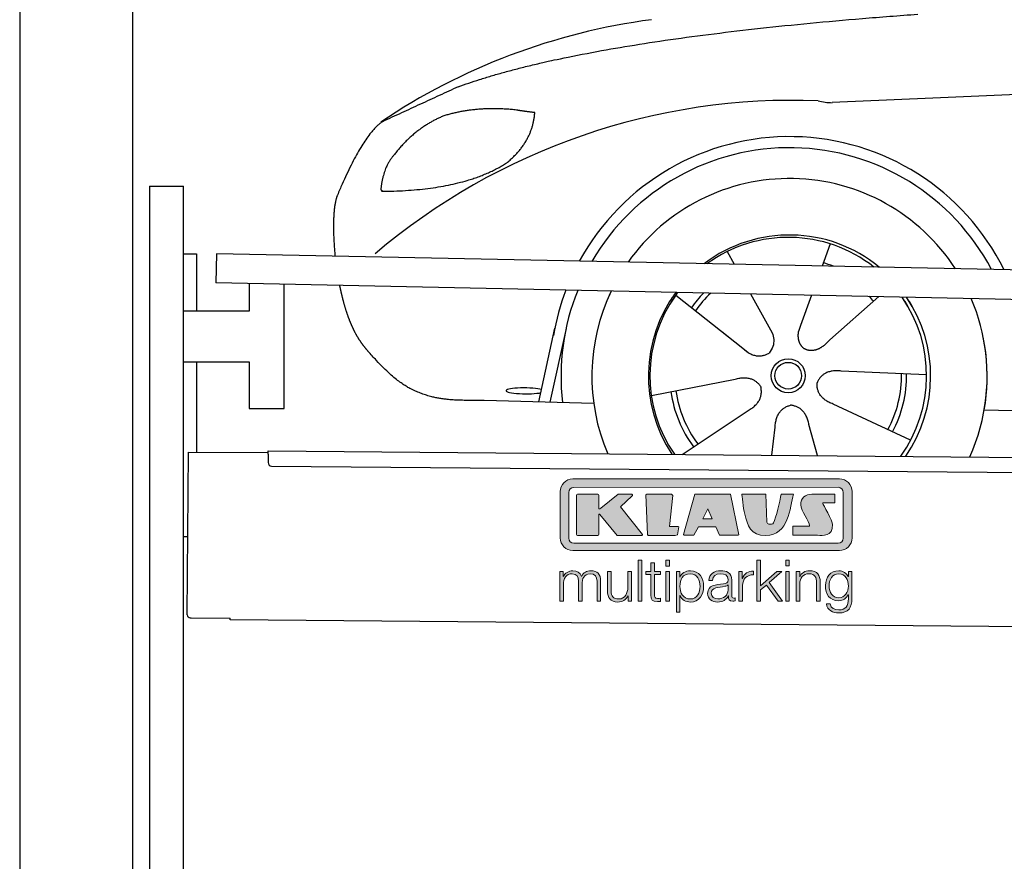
# Model space of a CAD drawing. Header units: millimetres. Extents: x -411 to 6777, y 0 to 6927.
# Tile 2 of 6: x 0 to 1744, y 4067 to 5557. Entities that reach past the tile are written whole.
import ezdxf

# ---------------------------------------------------------------- set-up
doc = ezdxf.new("R2010")
doc.units = ezdxf.units.MM
for name, color, linetype, lineweight in [('car', 10, 'Continuous', 25), ('Gebäude', 7, 'Continuous', 25), ('Logo', 7, 'Continuous', 25), ('Plattform', 7, 'Continuous', 25), ('Ständer hinten', 7, 'Continuous', 25)]:
    doc.layers.add(name, color=color, linetype=linetype, lineweight=lineweight)

# ---------------------------------------------------------------- blocks, each defined once
blk = doc.blocks.new('Car')
at = {"layer": 'car'}
for p, q in [((1387.8, 5172.9), (1373.9, 5133.4)), ((1205.6, 5157.5), (1218.3, 5135.1)), ((1115.3, 5079.5), (1234.9, 4986.6)), ((1247.9, 5082.9), (1286.5, 5014.6)), ((1355.6, 5081.6), (1336.7, 5027.7)), ((1474.8, 5080.2), (1388.7, 5002.7)), ((1336.7, 5027.7), (1333, 5017.3)), ((874.8, 4888.2), (902, 5019.1)), ((921.6, 5018.9), (894.3, 4887.9)), ((1197.4, 5015.7), (1244, 4979.5)), ((1560.8, 4942.7), (1409.5, 4947.7)), ((1073.7, 4901.5), (1222, 4931.8)), ((971.8, 4886.5), (777.5, 4889.9)), ((1533.6, 4826.5), (1395.8, 4889.2)), ((1129.1, 4797.7), (1245.3, 4876.5)), ((1663.4, 4881.6), (3712.4, 4847)), ((1287.8, 4797.8), (1293.4, 4847.4)), ((1369, 4797.8), (1353.3, 4852.4))]:
    blk.add_line(p, q, dxfattribs=at)
for radius in [30.1, 23.6]:
    blk.add_circle((1315.8, 4938.7), radius, dxfattribs=at)
for centre, radius, start, end in [((1224.9, 4455.6), 1122.3, 98.0395, 124.4377), ((1329.5, 4285.2), 1141.2, 88.2487, 130.916), ((1390.8, 5540.2), 117.4, 256.9855, 269.1884), ((1318, 4937.9), 424.2, 26.9197, 151.8432), ((1318, 4937.9), 404.6, 28.3768, 150.3862), ((1318, 4937.9), 350, 33.4585, 145.3045), ((1318, 4937.9), 250, 51.0494, 127.7135), ((1315.8, 4938.7), 245, 52.2371, 126.5259), ((1315.8, 4938.7), 209.6, 68.0621, 73.3995), ((1318, 4937.9), 424.2, 159.4632, 170.7471), ((1318, 4937.9), 404.6, 158.4572, 187.1619), ((1318, 4937.9), 350, 155.0104, 203.6179), ((1318, 4937.9), 350, 155.0104, 157.8717), ((1318, 4937.9), 250, 144.1237, 214.1037), ((1315.8, 4938.7), 245, 144.9266, 215.1376), ((1318, 4937.9), 250, 144.1237, 148.496), ((1315.8, 4938.7), 245, 143.5289, 148.0172), ((1315.8, 4938.7), 209.6, 136.2024, 145.3995), ((1315.8, 4938.7), 200.6, 133.7482, 145.5463), ((1315.8, 4938.7), 200.6, 41.6402, 44.9032), ((1315.8, 4938.7), 245, 30.7457, 35.1225), ((1315.8, 4938.7), 245, 324.9119, 35.1225), ((1318, 4937.9), 250, 30.267, 34.5277), ((1318, 4937.9), 250, 325.9458, 34.5277), ((1318, 4937.9), 350, 350.7505, 23.641), ((1318, 4937.9), 350, 336.4317, 11.924), ((1315.8, 4938.7), 200.6, 332.1152, 1.5463), ((1315.8, 4938.7), 209.6, 332.262, 1.3995), ((1315.8, 4938.7), 209.6, 188.262, 217.3995), ((1315.8, 4938.7), 200.6, 188.1152, 217.5463)]:
    blk.add_arc(centre, radius, start, end, dxfattribs=at)
blk.add_ellipse((850.1, 4907.6), major_axis=(33.6, 0), ratio=0.157274, start_param=0.513473, end_param=5.704241, dxfattribs=at)
for points, degree in [([(726.8, 5445), (962.6, 5533.8), (1539.1, 5581)], 2), ([(4697.8, 5537), (3821.2, 5557.3), (1389.1, 5422.9)], 2), ([(726.8, 5445), (593.1, 5381.9)], 1), ([(830.1, 5404.7), (762.4, 5411.8), (703.2, 5393.8)], 2), ([(703.2, 5393.8), (651.1, 5372.6), (613.5, 5322.3)], 2), ([(813.8, 5311.1), (859.4, 5348.5), (862.7, 5400.4)], 2), ([(862.7, 5400.4), (844.9, 5402.3), (830.1, 5404.7)], 2), ([(593.1, 5381.9), (558.7, 5358.8), (514.6, 5251.3)], 2), ([(613.5, 5322.3), (595.4, 5302.3), (591.1, 5261)], 2), ([(592.4, 5258.7), (737.1, 5260.6), (813.8, 5311.1)], 2), ([(514.6, 5251.3), (508.3, 5235.4), (506.5, 5206.9), (507.8, 5174.5), (511.5, 5142.7)], 4), ([(591.1, 5261), (594.4, 5260.8), (592.4, 5258.7)], 2), ([(1234.9, 4986.6), (1258.4, 4964.9), (1281.5, 4978.4)], 2), ([(1222, 4931.8), (1252.7, 4940.8), (1267.5, 4918.4)], 2), ([(1409.5, 4947.7), (1377.7, 4951.4), (1366.9, 4926.8)], 2), ([(1245.3, 4876.5), (1273.2, 4892.1), (1267.5, 4918.4)], 2), ([(1395.8, 4889.2), (1365.7, 4900), (1366.9, 4926.8)], 2), ([(1293.4, 4847.4), (1294.4, 4879.3), (1320.3, 4886.5)], 2), ([(1353.3, 4852.4), (1347, 4883.8), (1320.3, 4886.5)], 2)]:
    blk.add_open_spline(points, degree=degree, dxfattribs=at)
for points, degree, knots in [([(519.7, 5091.4), (520.6, 5087.2), (521.6, 5083), (522.5, 5078.8), (523.5, 5074.8), (527.2, 5060), (531.3, 5046.4), (535.8, 5033.9), (540.8, 5022.7)], 4, [0.4914944, 0.4914944, 0.4914944, 0.4914944, 0.4914944, 0.5422469, 0.5422469, 0.5422469, 0.5422469, 0.728655, 0.728655, 0.728655, 0.728655, 0.728655]), ([(540.4, 5023.4), (541.8, 5020.2), (543.3, 5017.1), (544.7, 5014.1), (546.2, 5011.3), (551.9, 5000.2), (558, 4990.9), (564.3, 4983), (570.9, 4975.6)], 4, [0.7288005, 0.7288005, 0.7288005, 0.7288005, 0.7288005, 0.7843928, 0.7843928, 0.7843928, 0.7843928, 1, 1, 1, 1, 1]), ([(1286.5, 5014.6), (1288.2, 5010.5), (1289.2, 5006.5), (1289.5, 5002.7), (1290.2, 4994.1), (1287.6, 4986), (1281.5, 4978.4)], 3, [0.2167758, 0.2167758, 0.2167758, 0.2167758, 0.4600873, 0.4600873, 0.4600873, 1, 1, 1, 1]), ([(1333, 5017.3), (1332.4, 5014.2), (1332.2, 5011.1), (1332.3, 5008.2), (1332.7, 5005.4), (1333.5, 4999.6), (1335.5, 4994.3), (1339.1, 4989.8), (1344, 4986.8)], 4, [0.3191838, 0.3191838, 0.3191838, 0.3191838, 0.3191838, 0.5438253, 0.5438253, 0.5438253, 0.5438253, 1, 1, 1, 1, 1]), ([(1388.7, 5002.7), (1388.7, 5002.7), (1388.7, 5002.7), (1388.7, 5002.7), (1388.7, 5002.7), (1379.7, 4992.8), (1369.1, 4982.8), (1354.9, 4980.3), (1344, 4986.8)], 4, [-0.000003, -0.000003, -0.000003, -0.000003, -0.000003, 0, 0, 0, 0, 1, 1, 1, 1, 1]), ([(777.5, 4889.9), (752.8, 4890.4), (697.2, 4886.3), (661, 4899.9), (617.2, 4924.6), (570.9, 4975.6)], 4, [0, 0, 0, 0, 0, 0.597866, 1, 1, 1, 1, 1])]:
    blk.add_open_spline(points, degree=degree, knots=knots, dxfattribs=at)
blk = doc.blocks.new('KLAUS')
at = {"layer": 'Logo'}
h = blk.add_hatch(color=8, dxfattribs=at)
h.dxf.hatch_style = 2
edge = h.paths.add_edge_path()
edge.add_spline(control_points=[(3.6, 29.09), (2.88, 29.09), (2.3, 28.51), (2.3, 27.8), (2.3, 27.8), (2.3, 16.11), (2.3, 16.11), (2.3, 15.39), (2.88, 14.81), (3.6, 14.81), (3.6, 14.81), (71.16, 14.81), (71.16, 14.81), (71.88, 14.81), (72.46, 15.39), (72.46, 16.11), (72.46, 16.11), (72.46, 27.8), (72.46, 27.8), (72.46, 28.51), (71.88, 29.09), (71.16, 29.09), (71.16, 29.09), (3.6, 29.09), (3.6, 29.09), (3.6, 29.09), (3.6, 29.09), (3.6, 29.09)], knot_values=[0, 0, 0, 0, 1, 1, 1, 2, 2, 2, 3, 3, 3, 4, 4, 4, 5, 5, 5, 6, 6, 6, 7, 7, 7, 8, 8, 8, 9, 9, 9, 9], degree=3, periodic=0)
edge = h.paths.add_edge_path()
edge.add_spline(control_points=[(3.35, 31.23), (3.35, 31.23), (71.47, 31.23), (71.47, 31.23), (73.26, 31.23), (74.71, 29.77), (74.71, 27.99), (74.71, 27.99), (74.71, 16.17), (74.71, 16.17), (74.71, 14.38), (73.26, 12.93), (71.47, 12.93), (71.47, 12.93), (3.35, 12.93), (3.35, 12.93), (1.56, 12.93), (0.11, 14.38), (0.11, 16.17), (0.11, 16.17), (0.11, 27.99), (0.11, 27.99), (0.11, 29.77), (1.56, 31.23), (3.35, 31.23), (3.35, 31.23), (3.35, 31.23), (3.35, 31.23)], knot_values=[0, 0, 0, 0, 1, 1, 1, 2, 2, 2, 3, 3, 3, 4, 4, 4, 5, 5, 5, 6, 6, 6, 7, 7, 7, 8, 8, 8, 9, 9, 9, 9], degree=3, periodic=0)
h = blk.add_hatch(color=8, dxfattribs=at)
h.dxf.hatch_style = 2
edge = h.paths.add_edge_path()
edge.add_spline(control_points=[(4.5, 27.33), (4.5, 27.33), (9.7, 27.33), (9.7, 27.33), (9.84, 27.33), (9.96, 27.22), (9.96, 27.08), (9.96, 27.08), (9.96, 23.69), (9.96, 23.69), (9.96, 23.69), (9.94, 23.64), (10.04, 23.59), (10.14, 23.53), (10.2, 23.57), (10.2, 23.57), (10.2, 23.57), (10.51, 23.75), (10.51, 23.75), (10.51, 23.75), (14.94, 27.33), (14.94, 27.33), (14.94, 27.33), (18.41, 27.33), (18.41, 27.33), (18.41, 27.33), (18.49, 27.33), (18.56, 27.2), (18.65, 27.04), (18.53, 26.91), (18.53, 26.91), (18.53, 26.91), (15.49, 24.11), (15.49, 24.11), (15.49, 24.11), (21.14, 17.06), (21.14, 17.06), (21.14, 17.06), (21.13, 16.91), (21.13, 16.91), (21.08, 16.84), (20.99, 16.82), (20.99, 16.82), (20.99, 16.82), (14.7, 16.82), (14.7, 16.82), (14.7, 16.82), (10.26, 22.17), (10.26, 22.17), (10.26, 22.17), (10.19, 22.24), (10.08, 22.21), (9.97, 22.18), (9.96, 22.11), (9.96, 22.11), (9.96, 22.11), (9.96, 17.08), (9.96, 17.08), (9.96, 16.94), (9.84, 16.82), (9.7, 16.82), (9.7, 16.82), (4.5, 16.82), (4.5, 16.82), (4.36, 16.82), (4.25, 16.94), (4.25, 17.08), (4.25, 17.08), (4.25, 27.08), (4.25, 27.08), (4.25, 27.22), (4.36, 27.33), (4.5, 27.33), (4.5, 27.33), (4.5, 27.33), (4.5, 27.33)], knot_values=[0, 0, 0, 0, 1, 1, 1, 2, 2, 2, 3, 3, 3, 4, 4, 4, 5, 5, 5, 6, 6, 6, 7, 7, 7, 8, 8, 8, 9, 9, 9, 10, 10, 10, 11, 11, 11, 12, 12, 12, 13, 13, 13, 14, 14, 14, 15, 15, 15, 16, 16, 16, 17, 17, 17, 18, 18, 18, 19, 19, 19, 20, 20, 20, 21, 21, 21, 22, 22, 22, 23, 23, 23, 24, 24, 24, 25, 25, 25, 25], degree=3, periodic=0)
h = blk.add_hatch(color=8, dxfattribs=at)
h.dxf.hatch_style = 2
h.paths.add_polyline_path([(22.42, 17.06), (21.97, 27.15), (22.24, 27.33), (28.55, 27.33), (28.86, 26.97), (28.01, 19.08), (30.26, 19.07), (30.44, 18.95), (30.08, 16.95), (29.49, 16.82), (22.6, 16.82)])
h = blk.add_hatch(color=8, dxfattribs=at)
h.paths.add_polyline_path([(36.52, 21.01), (38.93, 21.01), (37.87, 23.57)])
h.paths.add_polyline_path([(34.52, 27.33), (43.65, 27.33), (45.76, 16.94), (45.57, 16.82), (40.83, 16.82), (39.89, 18.95), (35.42, 18.95), (34.27, 16.82), (31.78, 16.82), (31.66, 17)])
h = blk.add_hatch(color=8, dxfattribs=at)
h.dxf.hatch_style = 2
edge = h.paths.add_edge_path()
edge.add_spline(control_points=[(52.69, 27.32), (52.69, 27.32), (52.88, 20.14), (52.88, 20.14), (53.01, 19.89), (53.2, 19.77), (53.43, 19.71), (53.91, 19.59), (54.43, 19.57), (54.64, 20.03), (55.23, 21.34), (56.27, 25.45), (56.6, 27.33), (56.6, 27.33), (59.77, 27.33), (59.77, 27.33), (58.77, 23.9), (58.56, 16.82), (52.63, 16.76), (48.72, 16.72), (48.01, 19.35), (47.27, 22.24), (46.89, 23.68), (46.54, 27.33), (46.54, 27.33), (46.54, 27.33), (52.69, 27.32), (52.69, 27.32), (52.69, 27.32), (52.69, 27.32), (52.69, 27.32)], knot_values=[0, 0, 0, 0, 1, 1, 1, 2, 2, 2, 3, 3, 3, 4, 4, 4, 5, 5, 5, 6, 6, 6, 7, 7, 7, 8, 8, 8, 9, 9, 9, 10, 10, 10, 10], degree=3, periodic=0)
h = blk.add_hatch(color=8, dxfattribs=at)
h.dxf.hatch_style = 2
edge = h.paths.add_edge_path()
edge.add_spline(control_points=[(64.46, 27.33), (64.46, 27.33), (70.31, 27.33), (70.31, 27.33), (70.31, 26.52), (70.31, 26.02), (70.31, 25.12), (70.31, 25.12), (67.3, 25.12), (67.3, 25.12), (67.24, 25.04), (67.25, 25.11), (67.25, 24.91), (67.25, 24.88), (69.73, 20.38), (69.73, 19.57), (69.73, 16.4), (67.22, 16.81), (65.9, 16.82), (65.9, 16.82), (59.59, 16.82), (59.59, 16.82), (59.59, 17.76), (59.59, 18.23), (59.59, 19.14), (59.59, 19.14), (63.75, 19.14), (63.75, 19.14), (63.82, 19.22), (63.81, 19.11), (63.81, 19.31), (63.81, 20.32), (61.58, 23.06), (61.58, 24.63), (61.58, 26.33), (62.83, 27.34), (64.46, 27.33), (64.46, 27.33), (64.46, 27.33), (64.46, 27.33)], knot_values=[0, 0, 0, 0, 1, 1, 1, 2, 2, 2, 3, 3, 3, 4, 4, 4, 5, 5, 5, 6, 6, 6, 7, 7, 7, 8, 8, 8, 9, 9, 9, 10, 10, 10, 11, 11, 11, 12, 12, 12, 13, 13, 13, 13], degree=3, periodic=0)
h = blk.add_hatch(color=30, dxfattribs=at)
h.dxf.hatch_style = 2
h.paths.add_polyline_path([(20.07, 0), (20.99, 0), (20.99, 10.45), (20.07, 10.45)])
h = blk.add_hatch(color=30, dxfattribs=at)
h.paths.add_polyline_path([(27.1, 0), (28.03, 0), (28.03, 7.55), (27.1, 7.55)])
h.paths.add_polyline_path([(27.1, 8.98), (28.03, 8.98), (28.03, 10.45), (27.1, 10.45)])
h = blk.add_hatch(color=30, dxfattribs=at)
h.dxf.hatch_style = 2
h.paths.add_polyline_path([(50.4, 0), (51.32, 0), (51.32, 2.87), (52.82, 4.11), (55.8, 0), (56.96, 0), (53.52, 4.76), (56.74, 7.55), (55.51, 7.55), (51.32, 3.89), (51.32, 10.45), (50.4, 10.45)])
h = blk.add_hatch(color=30, dxfattribs=at)
h.paths.add_polyline_path([(57.74, 0), (58.66, 0), (58.66, 7.55), (57.74, 7.55)])
h.paths.add_polyline_path([(57.74, 8.98), (58.66, 8.98), (58.66, 10.45), (57.74, 10.45)])
h = blk.add_hatch(color=30, dxfattribs=at)
h.dxf.hatch_style = 2
edge = h.paths.add_edge_path()
edge.add_spline(control_points=[(0, 0), (0, 0), (0.92, 0), (0.92, 0), (0.92, 0), (0.92, 4.22), (0.92, 4.22), (0.94, 5.8), (1.58, 7), (3.18, 7), (4.35, 7), (4.77, 6.15), (4.76, 5.12), (4.76, 5.12), (4.76, 0), (4.76, 0), (4.76, 0), (5.68, 0), (5.68, 0), (5.68, 0), (5.68, 4.27), (5.68, 4.27), (5.68, 5.68), (6.14, 7), (7.73, 7), (9.05, 7), (9.52, 6.32), (9.52, 5.08), (9.52, 5.08), (9.52, 0), (9.52, 0), (9.52, 0), (10.44, 0), (10.44, 0), (10.44, 0), (10.44, 5.12), (10.44, 5.12), (10.44, 6.91), (9.59, 7.77), (7.94, 7.77), (6.94, 7.77), (5.99, 7.29), (5.54, 6.3), (5.26, 7.29), (4.36, 7.77), (3.37, 7.77), (2.17, 7.77), (1.38, 7.19), (0.89, 6.28), (0.89, 6.28), (0.85, 6.28), (0.85, 6.28), (0.85, 6.28), (0.85, 7.55), (0.85, 7.55), (0.85, 7.55), (0, 7.55), (0, 7.55), (0, 7.55), (0, 0), (0, 0), (0, 0), (0, 0), (0, 0)], knot_values=[0, 0, 0, 0, 1, 1, 1, 2, 2, 2, 3, 3, 3, 4, 4, 4, 5, 5, 5, 6, 6, 6, 7, 7, 7, 8, 8, 8, 9, 9, 9, 10, 10, 10, 11, 11, 11, 12, 12, 12, 13, 13, 13, 14, 14, 14, 15, 15, 15, 16, 16, 16, 17, 17, 17, 18, 18, 18, 19, 19, 19, 20, 20, 20, 21, 21, 21, 21], degree=3, periodic=0)
h = blk.add_hatch(color=30, dxfattribs=at)
h.dxf.hatch_style = 2
edge = h.paths.add_edge_path()
edge.add_spline(control_points=[(18.31, 7.55), (18.31, 7.55), (17.39, 7.55), (17.39, 7.55), (17.39, 7.55), (17.39, 3.59), (17.39, 3.59), (17.39, 2.05), (16.7, 0.56), (15.12, 0.56), (13.66, 0.56), (13.15, 1.27), (13.1, 2.64), (13.1, 2.64), (13.1, 7.55), (13.1, 7.55), (13.1, 7.55), (12.18, 7.55), (12.18, 7.55), (12.18, 7.55), (12.18, 2.65), (12.18, 2.65), (12.18, 0.89), (12.93, -0.22), (14.83, -0.22), (15.96, -0.22), (16.95, 0.35), (17.44, 1.36), (17.44, 1.36), (17.47, 1.36), (17.47, 1.36), (17.47, 1.36), (17.47, 0), (17.47, 0), (17.47, 0), (18.31, 0), (18.31, 0), (18.31, 0), (18.31, 7.55), (18.31, 7.55), (18.31, 7.55), (18.31, 7.55), (18.31, 7.55)], knot_values=[0, 0, 0, 0, 1, 1, 1, 2, 2, 2, 3, 3, 3, 4, 4, 4, 5, 5, 5, 6, 6, 6, 7, 7, 7, 8, 8, 8, 9, 9, 9, 10, 10, 10, 11, 11, 11, 12, 12, 12, 13, 13, 13, 14, 14, 14, 14], degree=3, periodic=0)
h = blk.add_hatch(color=30, dxfattribs=at)
h.dxf.hatch_style = 2
edge = h.paths.add_edge_path()
edge.add_spline(control_points=[(24.22, 9.82), (24.22, 9.82), (23.3, 9.82), (23.3, 9.82), (23.3, 9.82), (23.3, 7.55), (23.3, 7.55), (23.3, 7.55), (21.98, 7.55), (21.98, 7.55), (21.98, 7.55), (21.98, 6.78), (21.98, 6.78), (21.98, 6.78), (23.3, 6.78), (23.3, 6.78), (23.3, 6.78), (23.3, 1.61), (23.3, 1.61), (23.28, 0.32), (23.71, -0.09), (24.94, -0.09), (25.22, -0.09), (25.48, -0.06), (25.76, -0.06), (25.76, -0.06), (25.76, 0.73), (25.76, 0.73), (25.5, 0.7), (25.23, 0.69), (24.97, 0.69), (24.31, 0.73), (24.22, 1.08), (24.22, 1.68), (24.22, 1.68), (24.22, 6.78), (24.22, 6.78), (24.22, 6.78), (25.76, 6.78), (25.76, 6.78), (25.76, 6.78), (25.76, 7.55), (25.76, 7.55), (25.76, 7.55), (24.22, 7.55), (24.22, 7.55), (24.22, 7.55), (24.22, 9.82), (24.22, 9.82), (24.22, 9.82), (24.22, 9.82), (24.22, 9.82)], knot_values=[0, 0, 0, 0, 1, 1, 1, 2, 2, 2, 3, 3, 3, 4, 4, 4, 5, 5, 5, 6, 6, 6, 7, 7, 7, 8, 8, 8, 9, 9, 9, 10, 10, 10, 11, 11, 11, 12, 12, 12, 13, 13, 13, 14, 14, 14, 15, 15, 15, 16, 16, 16, 17, 17, 17, 17], degree=3, periodic=0)
h = blk.add_hatch(color=30, dxfattribs=at)
edge = h.paths.add_edge_path()
edge.add_spline(control_points=[(35.84, 3.78), (35.84, 2.21), (35.12, 0.56), (33.37, 0.56), (31.4, 0.56), (30.72, 2.21), (30.72, 3.78), (30.72, 5.49), (31.33, 7), (33.37, 7), (35.12, 7), (35.84, 5.34), (35.84, 3.78), (35.84, 3.78), (35.84, 3.78), (35.84, 3.78)], knot_values=[0, 0, 0, 0, 1, 1, 1, 2, 2, 2, 3, 3, 3, 4, 4, 4, 5, 5, 5, 5], degree=3, periodic=0)
edge = h.paths.add_edge_path()
edge.add_spline(control_points=[(29.79, -2.8), (29.79, -2.8), (30.72, -2.8), (30.72, -2.8), (30.72, -2.8), (30.72, 1.43), (30.72, 1.43), (30.72, 1.43), (30.74, 1.43), (30.74, 1.43), (31.14, 0.35), (32.24, -0.22), (33.37, -0.22), (35.66, -0.22), (36.76, 1.64), (36.76, 3.78), (36.76, 5.91), (35.66, 7.77), (33.37, 7.77), (32.15, 7.77), (31.1, 7.14), (30.67, 6.12), (30.67, 6.12), (30.64, 6.12), (30.64, 6.12), (30.64, 6.12), (30.64, 7.55), (30.64, 7.55), (30.64, 7.55), (29.79, 7.55), (29.79, 7.55), (29.79, 7.55), (29.79, -2.8), (29.79, -2.8), (29.79, -2.8), (29.79, -2.8), (29.79, -2.8)], knot_values=[0, 0, 0, 0, 1, 1, 1, 2, 2, 2, 3, 3, 3, 4, 4, 4, 5, 5, 5, 6, 6, 6, 7, 7, 7, 8, 8, 8, 9, 9, 9, 10, 10, 10, 11, 11, 11, 12, 12, 12, 12], degree=3, periodic=0)
h = blk.add_hatch(color=30, dxfattribs=at)
edge = h.paths.add_edge_path()
edge.add_spline(control_points=[(43.03, 2.93), (43.04, 1.45), (41.8, 0.56), (40.39, 0.56), (39.53, 0.56), (38.71, 1.13), (38.71, 2.05), (38.71, 3.53), (40.66, 3.51), (42.22, 3.79), (42.47, 3.84), (42.88, 3.91), (43, 4.13), (43, 4.13), (43.03, 4.13), (43.03, 4.13), (43.03, 4.13), (43.03, 2.93), (43.03, 2.93), (43.03, 2.93), (43.03, 2.93), (43.03, 2.93)], knot_values=[0, 0, 0, 0, 1, 1, 1, 2, 2, 2, 3, 3, 3, 4, 4, 4, 5, 5, 5, 6, 6, 6, 7, 7, 7, 7], degree=3, periodic=0)
edge = h.paths.add_edge_path()
edge.add_spline(control_points=[(39.03, 5.24), (39.06, 6.47), (39.91, 7), (41.05, 7), (42.14, 7), (43.03, 6.69), (43.03, 5.45), (43.03, 4.61), (42.6, 4.51), (41.84, 4.42), (39.85, 4.19), (37.79, 4.11), (37.79, 1.99), (37.79, 0.47), (38.93, -0.22), (40.32, -0.22), (41.77, -0.22), (42.43, 0.34), (43.07, 1.32), (43.07, 1.32), (43.1, 1.32), (43.1, 1.32), (43.1, 0.53), (43.25, 0), (44.19, 0), (44.43, 0), (44.58, 0.01), (44.79, 0.06), (44.79, 0.06), (44.79, 0.83), (44.79, 0.83), (44.71, 0.81), (44.6, 0.78), (44.49, 0.78), (44.13, 0.78), (43.95, 0.98), (43.95, 1.33), (43.95, 1.33), (43.95, 5.34), (43.95, 5.34), (43.95, 7.36), (42.5, 7.77), (41.17, 7.77), (39.44, 7.77), (38.2, 7.01), (38.11, 5.24), (38.11, 5.24), (39.03, 5.24), (39.03, 5.24), (39.03, 5.24), (39.03, 5.24), (39.03, 5.24)], knot_values=[0, 0, 0, 0, 1, 1, 1, 2, 2, 2, 3, 3, 3, 4, 4, 4, 5, 5, 5, 6, 6, 6, 7, 7, 7, 8, 8, 8, 9, 9, 9, 10, 10, 10, 11, 11, 11, 12, 12, 12, 13, 13, 13, 14, 14, 14, 15, 15, 15, 16, 16, 16, 17, 17, 17, 17], degree=3, periodic=0)
h = blk.add_hatch(color=30, dxfattribs=at)
h.dxf.hatch_style = 2
edge = h.paths.add_edge_path()
edge.add_spline(control_points=[(45.79, 0), (45.79, 0), (46.71, 0), (46.71, 0), (46.71, 0), (46.71, 4.03), (46.71, 4.03), (46.71, 5.59), (47.85, 6.82), (49.52, 6.73), (49.52, 6.73), (49.52, 7.66), (49.52, 7.66), (48.16, 7.72), (47.14, 7), (46.67, 5.78), (46.67, 5.78), (46.64, 5.78), (46.64, 5.78), (46.64, 5.78), (46.64, 7.55), (46.64, 7.55), (46.64, 7.55), (45.79, 7.55), (45.79, 7.55), (45.79, 7.55), (45.79, 0), (45.79, 0), (45.79, 0), (45.79, 0), (45.79, 0)], knot_values=[0, 0, 0, 0, 1, 1, 1, 2, 2, 2, 3, 3, 3, 4, 4, 4, 5, 5, 5, 6, 6, 6, 7, 7, 7, 8, 8, 8, 9, 9, 9, 10, 10, 10, 10], degree=3, periodic=0)
h = blk.add_hatch(color=30, dxfattribs=at)
h.dxf.hatch_style = 2
edge = h.paths.add_edge_path()
edge.add_spline(control_points=[(60.41, 0), (60.41, 0), (61.33, 0), (61.33, 0), (61.33, 0), (61.33, 4.41), (61.33, 4.41), (61.36, 5.89), (62.24, 7), (63.7, 7), (65.2, 7), (65.62, 6.02), (65.62, 4.71), (65.62, 4.71), (65.62, 0), (65.62, 0), (65.62, 0), (66.54, 0), (66.54, 0), (66.54, 0), (66.54, 4.86), (66.54, 4.86), (66.54, 6.66), (65.9, 7.77), (63.78, 7.77), (62.71, 7.77), (61.7, 7.16), (61.36, 6.25), (61.36, 6.25), (61.33, 6.25), (61.33, 6.25), (61.33, 6.25), (61.33, 7.55), (61.33, 7.55), (61.33, 7.55), (60.41, 7.55), (60.41, 7.55), (60.41, 7.55), (60.41, 0), (60.41, 0), (60.41, 0), (60.41, 0), (60.41, 0)], knot_values=[0, 0, 0, 0, 1, 1, 1, 2, 2, 2, 3, 3, 3, 4, 4, 4, 5, 5, 5, 6, 6, 6, 7, 7, 7, 8, 8, 8, 9, 9, 9, 10, 10, 10, 11, 11, 11, 12, 12, 12, 13, 13, 13, 14, 14, 14, 14], degree=3, periodic=0)
h = blk.add_hatch(color=30, dxfattribs=at)
edge = h.paths.add_edge_path()
edge.add_spline(control_points=[(71.32, 0.86), (69.62, 0.86), (68.83, 2.34), (68.83, 3.86), (68.83, 5.43), (69.56, 7), (71.32, 7), (73.06, 7), (73.75, 5.34), (73.75, 3.86), (73.75, 2.33), (72.91, 0.86), (71.32, 0.86), (71.32, 0.86), (71.32, 0.86), (71.32, 0.86)], knot_values=[0, 0, 0, 0, 1, 1, 1, 2, 2, 2, 3, 3, 3, 4, 4, 4, 5, 5, 5, 5], degree=3, periodic=0)
edge = h.paths.add_edge_path()
edge.add_spline(control_points=[(74.67, 7.55), (74.67, 7.55), (73.75, 7.55), (73.75, 7.55), (73.75, 7.55), (73.75, 6.25), (73.75, 6.25), (73.75, 6.25), (73.72, 6.25), (73.72, 6.25), (73.35, 7.09), (72.41, 7.77), (71.32, 7.77), (69.13, 7.77), (67.9, 6.05), (67.9, 3.97), (67.9, 1.82), (68.9, 0.09), (71.32, 0.09), (72.4, 0.09), (73.29, 0.72), (73.72, 1.64), (73.72, 1.64), (73.75, 1.64), (73.75, 1.64), (73.75, 1.64), (73.75, 0.61), (73.75, 0.61), (73.75, -1.23), (73.01, -2.24), (71.32, -2.24), (70.29, -2.24), (69.31, -1.85), (69.1, -0.73), (69.1, -0.73), (68.18, -0.73), (68.18, -0.73), (68.31, -2.34), (69.81, -3.02), (71.32, -3.02), (73.79, -3.02), (74.65, -1.64), (74.67, 0.61), (74.67, 0.61), (74.67, 7.55), (74.67, 7.55), (74.67, 7.55), (74.67, 7.55), (74.67, 7.55)], knot_values=[0, 0, 0, 0, 1, 1, 1, 2, 2, 2, 3, 3, 3, 4, 4, 4, 5, 5, 5, 6, 6, 6, 7, 7, 7, 8, 8, 8, 9, 9, 9, 10, 10, 10, 11, 11, 11, 12, 12, 12, 13, 13, 13, 14, 14, 14, 15, 15, 15, 16, 16, 16, 16], degree=3, periodic=0)
at = {"layer": 'Logo', "lineweight": 0}
for points in [[(22.42, 17.06), (21.97, 27.15), (22.24, 27.33), (28.55, 27.33), (28.86, 26.97), (28.01, 19.08), (30.26, 19.07), (30.44, 18.95), (30.08, 16.95), (29.49, 16.82), (22.6, 16.82), (22.42, 17.06), (22.42, 17.06)], [(34.52, 27.33), (43.65, 27.33), (45.76, 16.94), (45.57, 16.82), (40.83, 16.82), (39.89, 18.95), (35.42, 18.95), (34.27, 16.82), (31.78, 16.82), (31.66, 17), (34.52, 27.33), (34.52, 27.33)], [(36.52, 21.01), (38.93, 21.01), (37.87, 23.57), (36.52, 21.01), (36.52, 21.01)], [(20.07, 0), (20.99, 0), (20.99, 10.45), (20.07, 10.45), (20.07, 0), (20.07, 0)], [(27.1, 8.98), (28.03, 8.98), (28.03, 10.45), (27.1, 10.45), (27.1, 8.98), (27.1, 8.98)], [(50.4, 0), (51.32, 0), (51.32, 2.87), (52.82, 4.11), (55.8, 0), (56.96, 0), (53.52, 4.76), (56.74, 7.55), (55.51, 7.55), (51.32, 3.89), (51.32, 10.45), (50.4, 10.45), (50.4, 0), (50.4, 0)], [(57.74, 8.98), (58.66, 8.98), (58.66, 10.45), (57.74, 10.45), (57.74, 8.98), (57.74, 8.98)], [(27.1, 0), (28.03, 0), (28.03, 7.55), (27.1, 7.55), (27.1, 0), (27.1, 0)], [(57.74, 0), (58.66, 0), (58.66, 7.55), (57.74, 7.55), (57.74, 0), (57.74, 0)]]:
    blk.add_lwpolyline(points, dxfattribs=at)
for points, knots in [([(3.35, 31.23), (3.35, 31.23), (71.47, 31.23), (71.47, 31.23), (73.26, 31.23), (74.71, 29.77), (74.71, 27.99), (74.71, 27.99), (74.71, 16.17), (74.71, 16.17), (74.71, 14.38), (73.26, 12.93), (71.47, 12.93), (71.47, 12.93), (3.35, 12.93), (3.35, 12.93), (1.56, 12.93), (0.11, 14.38), (0.11, 16.17), (0.11, 16.17), (0.11, 27.99), (0.11, 27.99), (0.11, 29.77), (1.56, 31.23), (3.35, 31.23), (3.35, 31.23), (3.35, 31.23), (3.35, 31.23)], [0, 0, 0, 0, 1, 1, 1, 2, 2, 2, 3, 3, 3, 4, 4, 4, 5, 5, 5, 6, 6, 6, 7, 7, 7, 8, 8, 8, 9, 9, 9, 9]), ([(3.6, 29.09), (2.88, 29.09), (2.3, 28.51), (2.3, 27.8), (2.3, 27.8), (2.3, 16.11), (2.3, 16.11), (2.3, 15.39), (2.88, 14.81), (3.6, 14.81), (3.6, 14.81), (71.16, 14.81), (71.16, 14.81), (71.88, 14.81), (72.46, 15.39), (72.46, 16.11), (72.46, 16.11), (72.46, 27.8), (72.46, 27.8), (72.46, 28.51), (71.88, 29.09), (71.16, 29.09), (71.16, 29.09), (3.6, 29.09), (3.6, 29.09), (3.6, 29.09), (3.6, 29.09), (3.6, 29.09)], [0, 0, 0, 0, 1, 1, 1, 2, 2, 2, 3, 3, 3, 4, 4, 4, 5, 5, 5, 6, 6, 6, 7, 7, 7, 8, 8, 8, 9, 9, 9, 9]), ([(4.5, 27.33), (4.5, 27.33), (9.7, 27.33), (9.7, 27.33), (9.84, 27.33), (9.96, 27.22), (9.96, 27.08), (9.96, 27.08), (9.96, 23.69), (9.96, 23.69), (9.96, 23.69), (9.94, 23.64), (10.04, 23.59), (10.14, 23.53), (10.2, 23.57), (10.2, 23.57), (10.2, 23.57), (10.51, 23.75), (10.51, 23.75), (10.51, 23.75), (14.94, 27.33), (14.94, 27.33), (14.94, 27.33), (18.41, 27.33), (18.41, 27.33), (18.41, 27.33), (18.49, 27.33), (18.56, 27.2), (18.65, 27.04), (18.53, 26.91), (18.53, 26.91), (18.53, 26.91), (15.49, 24.11), (15.49, 24.11), (15.49, 24.11), (21.14, 17.06), (21.14, 17.06), (21.14, 17.06), (21.13, 16.91), (21.13, 16.91), (21.08, 16.84), (20.99, 16.82), (20.99, 16.82), (20.99, 16.82), (14.7, 16.82), (14.7, 16.82), (14.7, 16.82), (10.26, 22.17), (10.26, 22.17), (10.26, 22.17), (10.19, 22.24), (10.08, 22.21), (9.97, 22.18), (9.96, 22.11), (9.96, 22.11), (9.96, 22.11), (9.96, 17.08), (9.96, 17.08), (9.96, 16.94), (9.84, 16.82), (9.7, 16.82), (9.7, 16.82), (4.5, 16.82), (4.5, 16.82), (4.36, 16.82), (4.25, 16.94), (4.25, 17.08), (4.25, 17.08), (4.25, 27.08), (4.25, 27.08), (4.25, 27.22), (4.36, 27.33), (4.5, 27.33), (4.5, 27.33), (4.5, 27.33), (4.5, 27.33)], [0, 0, 0, 0, 1, 1, 1, 2, 2, 2, 3, 3, 3, 4, 4, 4, 5, 5, 5, 6, 6, 6, 7, 7, 7, 8, 8, 8, 9, 9, 9, 10, 10, 10, 11, 11, 11, 12, 12, 12, 13, 13, 13, 14, 14, 14, 15, 15, 15, 16, 16, 16, 17, 17, 17, 18, 18, 18, 19, 19, 19, 20, 20, 20, 21, 21, 21, 22, 22, 22, 23, 23, 23, 24, 24, 24, 25, 25, 25, 25]), ([(52.69, 27.32), (52.69, 27.32), (52.88, 20.14), (52.88, 20.14), (53.01, 19.89), (53.2, 19.77), (53.43, 19.71), (53.91, 19.59), (54.43, 19.57), (54.64, 20.03), (55.23, 21.34), (56.27, 25.45), (56.6, 27.33), (56.6, 27.33), (59.77, 27.33), (59.77, 27.33), (58.77, 23.9), (58.56, 16.82), (52.63, 16.76), (48.72, 16.72), (48.01, 19.35), (47.27, 22.24), (46.89, 23.68), (46.54, 27.33), (46.54, 27.33), (46.54, 27.33), (52.69, 27.32), (52.69, 27.32), (52.69, 27.32), (52.69, 27.32), (52.69, 27.32)], [0, 0, 0, 0, 1, 1, 1, 2, 2, 2, 3, 3, 3, 4, 4, 4, 5, 5, 5, 6, 6, 6, 7, 7, 7, 8, 8, 8, 9, 9, 9, 10, 10, 10, 10]), ([(64.46, 27.33), (64.46, 27.33), (70.31, 27.33), (70.31, 27.33), (70.31, 26.52), (70.31, 26.02), (70.31, 25.12), (70.31, 25.12), (67.3, 25.12), (67.3, 25.12), (67.24, 25.04), (67.25, 25.11), (67.25, 24.91), (67.25, 24.88), (69.73, 20.38), (69.73, 19.57), (69.73, 16.4), (67.22, 16.81), (65.9, 16.82), (65.9, 16.82), (59.59, 16.82), (59.59, 16.82), (59.59, 17.76), (59.59, 18.23), (59.59, 19.14), (59.59, 19.14), (63.75, 19.14), (63.75, 19.14), (63.82, 19.22), (63.81, 19.11), (63.81, 19.31), (63.81, 20.32), (61.58, 23.06), (61.58, 24.63), (61.58, 26.33), (62.83, 27.34), (64.46, 27.33), (64.46, 27.33), (64.46, 27.33), (64.46, 27.33)], [0, 0, 0, 0, 1, 1, 1, 2, 2, 2, 3, 3, 3, 4, 4, 4, 5, 5, 5, 6, 6, 6, 7, 7, 7, 8, 8, 8, 9, 9, 9, 10, 10, 10, 11, 11, 11, 12, 12, 12, 13, 13, 13, 13]), ([(0, 0), (0, 0), (0.92, 0), (0.92, 0), (0.92, 0), (0.92, 4.22), (0.92, 4.22), (0.94, 5.8), (1.58, 7), (3.18, 7), (4.35, 7), (4.77, 6.15), (4.76, 5.12), (4.76, 5.12), (4.76, 0), (4.76, 0), (4.76, 0), (5.68, 0), (5.68, 0), (5.68, 0), (5.68, 4.27), (5.68, 4.27), (5.68, 5.68), (6.14, 7), (7.73, 7), (9.05, 7), (9.52, 6.32), (9.52, 5.08), (9.52, 5.08), (9.52, 0), (9.52, 0), (9.52, 0), (10.44, 0), (10.44, 0), (10.44, 0), (10.44, 5.12), (10.44, 5.12), (10.44, 6.91), (9.59, 7.77), (7.94, 7.77), (6.94, 7.77), (5.99, 7.29), (5.54, 6.3), (5.26, 7.29), (4.36, 7.77), (3.37, 7.77), (2.17, 7.77), (1.38, 7.19), (0.89, 6.28), (0.89, 6.28), (0.85, 6.28), (0.85, 6.28), (0.85, 6.28), (0.85, 7.55), (0.85, 7.55), (0.85, 7.55), (0, 7.55), (0, 7.55), (0, 7.55), (0, 0), (0, 0), (0, 0), (0, 0), (0, 0)], [0, 0, 0, 0, 1, 1, 1, 2, 2, 2, 3, 3, 3, 4, 4, 4, 5, 5, 5, 6, 6, 6, 7, 7, 7, 8, 8, 8, 9, 9, 9, 10, 10, 10, 11, 11, 11, 12, 12, 12, 13, 13, 13, 14, 14, 14, 15, 15, 15, 16, 16, 16, 17, 17, 17, 18, 18, 18, 19, 19, 19, 20, 20, 20, 21, 21, 21, 21]), ([(18.31, 7.55), (18.31, 7.55), (17.39, 7.55), (17.39, 7.55), (17.39, 7.55), (17.39, 3.59), (17.39, 3.59), (17.39, 2.05), (16.7, 0.56), (15.12, 0.56), (13.66, 0.56), (13.15, 1.27), (13.1, 2.64), (13.1, 2.64), (13.1, 7.55), (13.1, 7.55), (13.1, 7.55), (12.18, 7.55), (12.18, 7.55), (12.18, 7.55), (12.18, 2.65), (12.18, 2.65), (12.18, 0.89), (12.93, -0.22), (14.83, -0.22), (15.96, -0.22), (16.95, 0.35), (17.44, 1.36), (17.44, 1.36), (17.47, 1.36), (17.47, 1.36), (17.47, 1.36), (17.47, 0), (17.47, 0), (17.47, 0), (18.31, 0), (18.31, 0), (18.31, 0), (18.31, 7.55), (18.31, 7.55), (18.31, 7.55), (18.31, 7.55), (18.31, 7.55)], [0, 0, 0, 0, 1, 1, 1, 2, 2, 2, 3, 3, 3, 4, 4, 4, 5, 5, 5, 6, 6, 6, 7, 7, 7, 8, 8, 8, 9, 9, 9, 10, 10, 10, 11, 11, 11, 12, 12, 12, 13, 13, 13, 14, 14, 14, 14]), ([(24.22, 9.82), (24.22, 9.82), (23.3, 9.82), (23.3, 9.82), (23.3, 9.82), (23.3, 7.55), (23.3, 7.55), (23.3, 7.55), (21.98, 7.55), (21.98, 7.55), (21.98, 7.55), (21.98, 6.78), (21.98, 6.78), (21.98, 6.78), (23.3, 6.78), (23.3, 6.78), (23.3, 6.78), (23.3, 1.61), (23.3, 1.61), (23.28, 0.32), (23.71, -0.09), (24.94, -0.09), (25.22, -0.09), (25.48, -0.06), (25.76, -0.06), (25.76, -0.06), (25.76, 0.73), (25.76, 0.73), (25.5, 0.7), (25.23, 0.69), (24.97, 0.69), (24.31, 0.73), (24.22, 1.08), (24.22, 1.68), (24.22, 1.68), (24.22, 6.78), (24.22, 6.78), (24.22, 6.78), (25.76, 6.78), (25.76, 6.78), (25.76, 6.78), (25.76, 7.55), (25.76, 7.55), (25.76, 7.55), (24.22, 7.55), (24.22, 7.55), (24.22, 7.55), (24.22, 9.82), (24.22, 9.82), (24.22, 9.82), (24.22, 9.82), (24.22, 9.82)], [0, 0, 0, 0, 1, 1, 1, 2, 2, 2, 3, 3, 3, 4, 4, 4, 5, 5, 5, 6, 6, 6, 7, 7, 7, 8, 8, 8, 9, 9, 9, 10, 10, 10, 11, 11, 11, 12, 12, 12, 13, 13, 13, 14, 14, 14, 15, 15, 15, 16, 16, 16, 17, 17, 17, 17]), ([(29.79, -2.8), (29.79, -2.8), (30.72, -2.8), (30.72, -2.8), (30.72, -2.8), (30.72, 1.43), (30.72, 1.43), (30.72, 1.43), (30.74, 1.43), (30.74, 1.43), (31.14, 0.35), (32.24, -0.22), (33.37, -0.22), (35.66, -0.22), (36.76, 1.64), (36.76, 3.78), (36.76, 5.91), (35.66, 7.77), (33.37, 7.77), (32.15, 7.77), (31.1, 7.14), (30.67, 6.12), (30.67, 6.12), (30.64, 6.12), (30.64, 6.12), (30.64, 6.12), (30.64, 7.55), (30.64, 7.55), (30.64, 7.55), (29.79, 7.55), (29.79, 7.55), (29.79, 7.55), (29.79, -2.8), (29.79, -2.8), (29.79, -2.8), (29.79, -2.8), (29.79, -2.8)], [0, 0, 0, 0, 1, 1, 1, 2, 2, 2, 3, 3, 3, 4, 4, 4, 5, 5, 5, 6, 6, 6, 7, 7, 7, 8, 8, 8, 9, 9, 9, 10, 10, 10, 11, 11, 11, 12, 12, 12, 12]), ([(39.03, 5.24), (39.06, 6.47), (39.91, 7), (41.05, 7), (42.14, 7), (43.03, 6.69), (43.03, 5.45), (43.03, 4.61), (42.6, 4.51), (41.84, 4.42), (39.85, 4.19), (37.79, 4.11), (37.79, 1.99), (37.79, 0.47), (38.93, -0.22), (40.32, -0.22), (41.77, -0.22), (42.43, 0.34), (43.07, 1.32), (43.07, 1.32), (43.1, 1.32), (43.1, 1.32), (43.1, 0.53), (43.25, 0), (44.19, 0), (44.43, 0), (44.58, 0.01), (44.79, 0.06), (44.79, 0.06), (44.79, 0.83), (44.79, 0.83), (44.71, 0.81), (44.6, 0.78), (44.49, 0.78), (44.13, 0.78), (43.95, 0.98), (43.95, 1.33), (43.95, 1.33), (43.95, 5.34), (43.95, 5.34), (43.95, 7.36), (42.5, 7.77), (41.17, 7.77), (39.44, 7.77), (38.2, 7.01), (38.11, 5.24), (38.11, 5.24), (39.03, 5.24), (39.03, 5.24), (39.03, 5.24), (39.03, 5.24), (39.03, 5.24)], [0, 0, 0, 0, 1, 1, 1, 2, 2, 2, 3, 3, 3, 4, 4, 4, 5, 5, 5, 6, 6, 6, 7, 7, 7, 8, 8, 8, 9, 9, 9, 10, 10, 10, 11, 11, 11, 12, 12, 12, 13, 13, 13, 14, 14, 14, 15, 15, 15, 16, 16, 16, 17, 17, 17, 17]), ([(45.79, 0), (45.79, 0), (46.71, 0), (46.71, 0), (46.71, 0), (46.71, 4.03), (46.71, 4.03), (46.71, 5.59), (47.85, 6.82), (49.52, 6.73), (49.52, 6.73), (49.52, 7.66), (49.52, 7.66), (48.16, 7.72), (47.14, 7), (46.67, 5.78), (46.67, 5.78), (46.64, 5.78), (46.64, 5.78), (46.64, 5.78), (46.64, 7.55), (46.64, 7.55), (46.64, 7.55), (45.79, 7.55), (45.79, 7.55), (45.79, 7.55), (45.79, 0), (45.79, 0), (45.79, 0), (45.79, 0), (45.79, 0)], [0, 0, 0, 0, 1, 1, 1, 2, 2, 2, 3, 3, 3, 4, 4, 4, 5, 5, 5, 6, 6, 6, 7, 7, 7, 8, 8, 8, 9, 9, 9, 10, 10, 10, 10]), ([(60.41, 0), (60.41, 0), (61.33, 0), (61.33, 0), (61.33, 0), (61.33, 4.41), (61.33, 4.41), (61.36, 5.89), (62.24, 7), (63.7, 7), (65.2, 7), (65.62, 6.02), (65.62, 4.71), (65.62, 4.71), (65.62, 0), (65.62, 0), (65.62, 0), (66.54, 0), (66.54, 0), (66.54, 0), (66.54, 4.86), (66.54, 4.86), (66.54, 6.66), (65.9, 7.77), (63.78, 7.77), (62.71, 7.77), (61.7, 7.16), (61.36, 6.25), (61.36, 6.25), (61.33, 6.25), (61.33, 6.25), (61.33, 6.25), (61.33, 7.55), (61.33, 7.55), (61.33, 7.55), (60.41, 7.55), (60.41, 7.55), (60.41, 7.55), (60.41, 0), (60.41, 0), (60.41, 0), (60.41, 0), (60.41, 0)], [0, 0, 0, 0, 1, 1, 1, 2, 2, 2, 3, 3, 3, 4, 4, 4, 5, 5, 5, 6, 6, 6, 7, 7, 7, 8, 8, 8, 9, 9, 9, 10, 10, 10, 11, 11, 11, 12, 12, 12, 13, 13, 13, 14, 14, 14, 14]), ([(74.67, 7.55), (74.67, 7.55), (73.75, 7.55), (73.75, 7.55), (73.75, 7.55), (73.75, 6.25), (73.75, 6.25), (73.75, 6.25), (73.72, 6.25), (73.72, 6.25), (73.35, 7.09), (72.41, 7.77), (71.32, 7.77), (69.13, 7.77), (67.9, 6.05), (67.9, 3.97), (67.9, 1.82), (68.9, 0.09), (71.32, 0.09), (72.4, 0.09), (73.29, 0.72), (73.72, 1.64), (73.72, 1.64), (73.75, 1.64), (73.75, 1.64), (73.75, 1.64), (73.75, 0.61), (73.75, 0.61), (73.75, -1.23), (73.01, -2.24), (71.32, -2.24), (70.29, -2.24), (69.31, -1.85), (69.1, -0.73), (69.1, -0.73), (68.18, -0.73), (68.18, -0.73), (68.31, -2.34), (69.81, -3.02), (71.32, -3.02), (73.79, -3.02), (74.65, -1.64), (74.67, 0.61), (74.67, 0.61), (74.67, 7.55), (74.67, 7.55), (74.67, 7.55), (74.67, 7.55), (74.67, 7.55)], [0, 0, 0, 0, 1, 1, 1, 2, 2, 2, 3, 3, 3, 4, 4, 4, 5, 5, 5, 6, 6, 6, 7, 7, 7, 8, 8, 8, 9, 9, 9, 10, 10, 10, 11, 11, 11, 12, 12, 12, 13, 13, 13, 14, 14, 14, 15, 15, 15, 16, 16, 16, 16]), ([(35.84, 3.78), (35.84, 2.21), (35.12, 0.56), (33.37, 0.56), (31.4, 0.56), (30.72, 2.21), (30.72, 3.78), (30.72, 5.49), (31.33, 7), (33.37, 7), (35.12, 7), (35.84, 5.34), (35.84, 3.78), (35.84, 3.78), (35.84, 3.78), (35.84, 3.78)], [0, 0, 0, 0, 1, 1, 1, 2, 2, 2, 3, 3, 3, 4, 4, 4, 5, 5, 5, 5]), ([(71.32, 0.86), (69.62, 0.86), (68.83, 2.34), (68.83, 3.86), (68.83, 5.43), (69.56, 7), (71.32, 7), (73.06, 7), (73.75, 5.34), (73.75, 3.86), (73.75, 2.33), (72.91, 0.86), (71.32, 0.86), (71.32, 0.86), (71.32, 0.86), (71.32, 0.86)], [0, 0, 0, 0, 1, 1, 1, 2, 2, 2, 3, 3, 3, 4, 4, 4, 5, 5, 5, 5]), ([(43.03, 2.93), (43.04, 1.45), (41.8, 0.56), (40.39, 0.56), (39.53, 0.56), (38.71, 1.13), (38.71, 2.05), (38.71, 3.53), (40.66, 3.51), (42.22, 3.79), (42.47, 3.84), (42.88, 3.91), (43, 4.13), (43, 4.13), (43.03, 4.13), (43.03, 4.13), (43.03, 4.13), (43.03, 2.93), (43.03, 2.93), (43.03, 2.93), (43.03, 2.93), (43.03, 2.93)], [0, 0, 0, 0, 1, 1, 1, 2, 2, 2, 3, 3, 3, 4, 4, 4, 5, 5, 5, 6, 6, 6, 7, 7, 7, 7])]:
    blk.add_open_spline(points, degree=3, knots=knots, dxfattribs=at)
blk = doc.blocks.new('Plattform OG 6200 550')
at = {"layer": 'Plattform'}
for p, q in [((348.5, 5142), (347.5, 5091.1)), ((5482.3, 5039.6), (348.5, 5142)), ((5481.2, 4983.6), (347.5, 5091)), ((406.3, 5089.8), (406.3, 5040.8)), ((468.3, 4868.3), (468.3, 5088.5)), ((406.3, 5040.8), (289.9, 5040.7)), ((289.9, 4950.8), (406.3, 4950.8)), ((406.3, 4950.8), (406.3, 4868.3)), ((406.3, 4868.3), (463.3, 4868.3)), ((463.3, 4868.3), (468.3, 4868.3)), ((296.3, 4502.8), (298.8, 4790.8)), ((298.8, 4790.8), (440.2, 4790.6)), ((440.2, 4787.6), (440.1, 4772.6)), ((440.2, 4787.6), (440.2, 4793.6)), ((440.2, 4793.6), (5395, 4750.4)), ((446, 4766.5), (5394.8, 4723.4)), ((302.2, 4497.8), (303.5, 4497.8)), ((302.2, 4497.8), (372.7, 4497.2)), ((372.6, 4494.2), (372.7, 4497.2)), ((5437.5, 4450), (372.6, 4494.2))]:
    blk.add_line(p, q, dxfattribs=at)
for centre, start in [((446.1, 4772.5), 179.5), ((302.2, 4503.8), 189.0941)]:
    blk.add_arc(centre, 6, start, 269.5, dxfattribs=at)
at = {"layer": 'Plattform', "xscale": 6.929133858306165, "yscale": 6.929133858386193, "zscale": 6.929133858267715, "rotation": 0.011070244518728}
blk.add_blockref('KLAUS', (956.4, 4527.2), dxfattribs=at)
blk = doc.blocks.new('Ständer hinten')
at = {"layer": 'Ständer hinten'}
for p, q in [((229.9, 5262), (229.9, 2248.6)), ((229.9, 5262), (289.9, 5262)), ((289.9, 2250), (289.9, 5262)), ((289.9, 5142), (312.9, 5142)), ((312.9, 5142), (312.9, 5040.7)), ((312.9, 4950.8), (313, 4790.8)), ((289.9, 4642), (297.5, 4642))]:
    blk.add_line(p, q, dxfattribs=at)
blk = doc.blocks.new('Gebäude_390_GT205')
at = {"layer": 'Gebäude', "linetype": 'Continuous'}
blk.add_line((0, 6350.8), (0, 0), dxfattribs=at)
blk.add_lwpolyline([(200, 6150.9), (200, 200), (200, 200)], dxfattribs=at)

msp = doc.modelspace()

# ---------------------------------------------------------------- block references
at = {"layer": 'car', "rotation": 359.4752422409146}
msp.add_blockref('Car', (0, 0), dxfattribs=at)
at = {"layer": 'Gebäude'}
msp.add_blockref('Gebäude_390_GT205', (0, 0), dxfattribs=at)
at = {"layer": 'Plattform'}
msp.add_blockref('Plattform OG 6200 550', (0, 0), dxfattribs=at)
at = {"layer": 'Ständer hinten'}
msp.add_blockref('Ständer hinten', (0, 0), dxfattribs=at)

doc.saveas('drawing.dxf')
